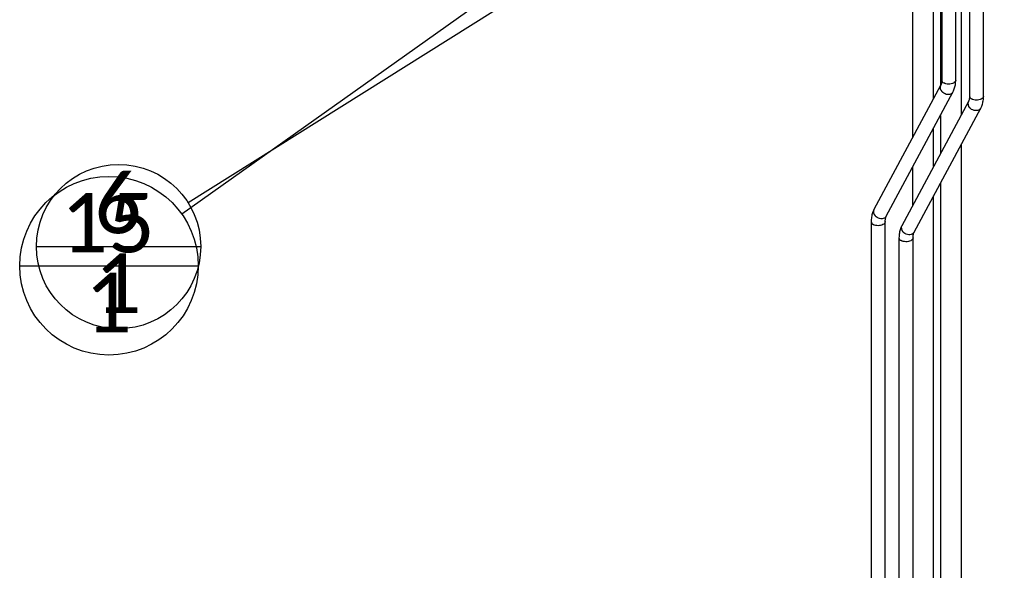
# Paper-space layout 'Sheet1' of a CAD drawing. Header units: millimetres. Extents: x 0 to 23548, y 0 to 16632.
# Tile 58 of 143: x 4952 to 6179, y 3229 to 3915. Entities that reach past the tile are written whole.
import ezdxf

# ---------------------------------------------------------------- set-up
doc = ezdxf.new("R2010")
doc.units = ezdxf.units.MM
doc.linetypes.add('SLD-Sólida', pattern=[0])
doc.layers.add('DETALHAMENTO', color=8, linetype='SLD-Sólida')
doc.styles.add('SLDTEXTSTYLE2', font='CALIBRI.TTF')
doc.styles.get("Standard").update_dxf_attribs({"font": 'CALIBRI.TTF'})
doc.dimstyles.new('SLDDIMSTYLE3', dxfattribs={"dimtxt": 0.18, "dimasz": 49, "dimexe": 0, "dimexo": 0.0625, "dimgap": 0, "dimtad": 0, "dimtih": 1, "dimtoh": 1, "dimdec": 0, "dimrnd": 1e-09, "dimzin": 0, "dimdsep": 46, "dimtxsty": 'Standard', "dimsah": 1, "dimcen": 0.09, "dimadec": 0, "dimazin": 0, "dimtfac": 49, "dimtdec": 0, "dimtofl": 0, "dimtmove": 0, "dimatfit": 3, "dimfxl": 0, "dimfrac": 2, "dimtolj": 1, "dimtzin": 0, "dimarcsym": 0})

# ---------------------------------------------------------------- blocks, each defined once
blk = doc.blocks.new('SW_NOTE_0_30')
at = {"layer": 'DETALHAMENTO', "color": 0, "ltscale": 28}
blk.add_line((-189, -54.5), (15.7, -54.5), dxfattribs=at)
blk.add_circle((-86.7, -54.5), 102.4, dxfattribs=at)
at = {"layer": 'DETALHAMENTO', "color": 0, "ltscale": 28, "char_height": 74.1, "attachment_point": 2, "style": 'SLDTEXTSTYLE2'}
for s, insert in [('6', (-87.4, 36.2)), ('1', (-87.4, -63.3))]:
    blk.add_mtext(s, dxfattribs=dict(at, insert=insert))
blk = doc.blocks.new('SW_NOTE_0_37')
at = {"layer": 'DETALHAMENTO', "color": 0, "ltscale": 28}
blk.add_line((-202, -64.4), (20.5, -64.4), dxfattribs=at)
blk.add_circle((-90.7, -64.4), 111.3, dxfattribs=at)
at = {"layer": 'DETALHAMENTO', "color": 0, "ltscale": 28, "attachment_point": 2, "style": 'SLDTEXTSTYLE2'}
for s, insert, char_height in [('15', (-92.2, 26.3), 74.08), ('1', (-91.5, -73.2), 74.1)]:
    blk.add_mtext(s, dxfattribs=dict(at, insert=insert, char_height=char_height))

psp = doc.layouts.new('Sheet1')

# ---------------------------------------------------------------- linework, layer by layer
at = {"color": 7, "linetype": 'SLD-Sólida', "lineweight": 25, "ltscale": 28}
for p, q in [((6090.816, 3816.863), (6090.816, 4170.743)), ((6125.464, 3796.861), (6125.464, 4160.694)), ((6064.566, 4155.639), (6064.566, 3767.976)), ((6099.214, 3955.937), (6099.214, 3832.504)), ((6100.866, 3954.909), (6100.866, 3839.803)), ((6118.366, 3839.803), (6118.366, 3954.909)), ((6135.515, 3934.907), (6135.515, 3819.801)), ((6153.015, 3819.801), (6153.015, 3934.907)), ((6099.528, 3833.089), (6016.429, 3678.329)), ((6031.847, 3670.05), (6114.946, 3824.81)), ((6134.176, 3813.087), (6051.077, 3658.327)), ((6066.495, 3650.048), (6149.594, 3804.808)), ((6099.214, 3795.511), (6099.214, 3747.974)), ((6090.816, 3732.334), (6090.816, 3779.871)), ((6125.464, 2838.84), (6125.464, 3759.869)), ((6064.566, 3730.984), (6064.566, 3683.447)), ((6099.214, 3710.982), (6099.214, 2838.84)), ((6090.816, 2858.842), (6090.816, 3695.341)), ((6013.008, 3663.336), (6013.008, 2823.267)), ((6030.508, 2823.267), (6030.508, 3663.336)), ((6047.657, 3643.334), (6047.657, 2803.265)), ((6065.157, 2803.265), (6065.157, 3643.334))]:
    psp.add_line(p, q, dxfattribs=at)
at = {"color": 7, "linetype": 'SLD-Sólida', "lineweight": 25, "ltscale": 28, "flags": 128}
for points in [[(6118.366, 3839.803), (6118.344, 3839.443), (6118.068, 3838.496), (6117.487, 3837.596), (6116.621, 3836.776), (6115.502, 3836.065), (6114.171, 3835.49), (6112.674, 3835.07), (6111.067, 3834.822), (6109.408, 3834.753), (6107.756, 3834.867), (6106.172, 3835.159), (6104.712, 3835.62), (6103.429, 3836.231)], [(6114.947, 3824.812), (6114.545, 3824.178), (6113.653, 3823.237), (6112.529, 3822.502), (6111.213, 3822), (6109.754, 3821.749), (6108.204, 3821.758), (6106.618, 3822.027), (6105.056, 3822.547), (6103.572, 3823.298), (6102.22, 3824.253), (6101.05, 3825.378)], [(6153.015, 3819.801), (6152.992, 3819.441), (6152.716, 3818.494), (6152.135, 3817.594), (6151.269, 3816.774), (6150.15, 3816.063), (6148.819, 3815.488), (6147.322, 3815.068), (6145.716, 3814.82), (6144.056, 3814.751), (6142.405, 3814.865), (6140.82, 3815.157), (6139.36, 3815.618), (6138.077, 3816.229)], [(6149.595, 3804.81), (6149.194, 3804.176), (6148.301, 3803.235), (6147.177, 3802.5), (6145.861, 3801.998), (6144.402, 3801.747), (6142.852, 3801.756), (6141.267, 3802.025), (6139.704, 3802.545), (6138.22, 3803.296), (6136.868, 3804.251), (6135.698, 3805.376)], [(6031.847, 3670.05), (6031.446, 3669.418), (6030.554, 3668.476), (6029.429, 3667.741), (6028.114, 3667.239), (6026.654, 3666.988), (6025.104, 3666.998), (6023.519, 3667.267), (6021.956, 3667.787), (6020.472, 3668.537), (6019.121, 3669.493), (6017.951, 3670.617)], [(6030.508, 3663.323), (6030.486, 3662.976), (6030.21, 3662.029), (6029.629, 3661.129), (6028.763, 3660.309), (6027.644, 3659.598), (6026.312, 3659.023), (6024.816, 3658.603), (6023.209, 3658.355), (6021.55, 3658.286), (6019.898, 3658.4), (6018.314, 3658.693), (6016.854, 3659.153), (6015.571, 3659.764)], [(6066.495, 3650.048), (6066.094, 3649.416), (6065.202, 3648.474), (6064.078, 3647.739), (6062.762, 3647.237), (6061.303, 3646.986), (6059.752, 3646.996), (6058.167, 3647.265), (6056.604, 3647.785), (6055.12, 3648.535), (6053.769, 3649.491), (6052.599, 3650.615)], [(6065.157, 3643.321), (6065.134, 3642.974), (6064.858, 3642.027), (6064.277, 3641.127), (6063.411, 3640.307), (6062.292, 3639.596), (6060.961, 3639.021), (6059.464, 3638.601), (6057.858, 3638.353), (6056.198, 3638.284), (6054.547, 3638.398), (6052.962, 3638.691), (6051.502, 3639.151), (6050.219, 3639.762)]]:
    psp.add_lwpolyline(points, dxfattribs=at)
at = {"color": 7, "linetype": 'SLD-Sólida', "lineweight": 25, "ltscale": 784}
for centre, radius, start, end in [((6105.808, 3830.323), 6.862, 156.227112, 226.102477), ((6105.073, 3840.116), 4.218, 184.251321, 247.06882), ((6139.721, 3820.114), 4.218, 184.251321, 247.06882), ((6140.456, 3810.321), 6.862, 156.227112, 226.102477), ((6022.709, 3675.562), 6.862, 156.224884, 226.102608), ((6017.215, 3663.649), 4.218, 184.276772, 247.066296), ((6057.357, 3655.56), 6.862, 156.224884, 226.102608), ((6051.863, 3643.647), 4.218, 184.276772, 247.066296)]:
    psp.add_arc(centre, radius, start, end, dxfattribs=at)
at = {"color": 7, "linetype": 'SLD-Sólida', "lineweight": 25, "ltscale": 28}
for points, knots in [([(6100.866, 3839.803), (6100.862, 3839.481), (6100.851, 3838.548), (6100.727, 3837.14), (6100.471, 3835.665), (6100.12, 3834.42), (6099.79, 3833.597), (6099.588, 3833.205), (6099.528, 3833.089)], [0, 0, 0, 0, 0.10665571, 0.30889861, 0.51015253, 0.71140653, 0.91410078, 1, 1, 1, 1]), ([(6114.946, 3824.81), (6115.192, 3825.291), (6115.831, 3826.539), (6116.674, 3828.687), (6117.435, 3831.279), (6117.975, 3834.028), (6118.307, 3836.872), (6118.347, 3838.836), (6118.366, 3839.803)], [0, 0, 0, 0, 0.10871069, 0.28238015, 0.45876945, 0.63895148, 0.82226753, 1, 1, 1, 1]), ([(6135.515, 3819.801), (6135.511, 3819.479), (6135.499, 3818.546), (6135.375, 3817.138), (6135.119, 3815.663), (6134.769, 3814.418), (6134.439, 3813.595), (6134.237, 3813.203), (6134.176, 3813.087)], [0, 0, 0, 0, 0.10665571, 0.30889861, 0.51015253, 0.71140653, 0.91410078, 1, 1, 1, 1]), ([(6149.594, 3804.808), (6149.84, 3805.289), (6150.48, 3806.537), (6151.322, 3808.685), (6152.083, 3811.277), (6152.623, 3814.026), (6152.955, 3816.87), (6152.995, 3818.834), (6153.015, 3819.801)], [0, 0, 0, 0, 0.10871069, 0.28238015, 0.45876945, 0.63895148, 0.82226753, 1, 1, 1, 1]), ([(6016.429, 3678.329), (6016.183, 3677.848), (6015.543, 3676.6), (6014.701, 3674.452), (6013.94, 3671.86), (6013.4, 3669.111), (6013.068, 3666.267), (6013.028, 3664.303), (6013.008, 3663.336)], [0, 0, 0, 0, 0.10871069, 0.28238015, 0.45876945, 0.63895148, 0.82226753, 1, 1, 1, 1]), ([(6030.508, 3663.336), (6030.512, 3663.658), (6030.524, 3664.591), (6030.648, 3665.999), (6030.904, 3667.474), (6031.254, 3668.719), (6031.584, 3669.542), (6031.787, 3669.933), (6031.847, 3670.05)], [0, 0, 0, 0, 0.10665571, 0.30889861, 0.51015253, 0.71140653, 0.91410078, 1, 1, 1, 1]), ([(6051.077, 3658.327), (6050.831, 3657.846), (6050.192, 3656.598), (6049.349, 3654.45), (6048.588, 3651.858), (6048.048, 3649.109), (6047.716, 3646.265), (6047.676, 3644.301), (6047.657, 3643.334)], [0, 0, 0, 0, 0.10871069, 0.28238015, 0.45876945, 0.63895148, 0.82226753, 1, 1, 1, 1]), ([(6065.157, 3643.334), (6065.161, 3643.656), (6065.172, 3644.589), (6065.296, 3645.997), (6065.552, 3647.472), (6065.903, 3648.717), (6066.233, 3649.54), (6066.435, 3649.931), (6066.495, 3650.048)], [0, 0, 0, 0, 0.10665571, 0.308898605, 0.510152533, 0.711406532, 0.914100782, 1, 1, 1, 1])]:
    psp.add_open_spline(points, degree=3, knots=knots, dxfattribs=at)

# ---------------------------------------------------------------- block references
at = {"layer": 'DETALHAMENTO', "ltscale": 28}
for name, p in [('SW_NOTE_0_30', (5161.677, 3686.791)), ('SW_NOTE_0_37', (5153.717, 3672.7))]:
    psp.add_blockref(name, p, dxfattribs=at)

# ---------------------------------------------------------------- leaders
for points in [[(5711.88, 4068.848), (5153.717, 3672.7)], [(5716.968, 4035.709), (5161.677, 3686.791)], [(6123.301, 3172.135), (6507.711, 3397.608)]]:
    psp.add_leader(points, dimstyle='SLDDIMSTYLE3', dxfattribs=at)

doc.saveas('drawing.dxf')
